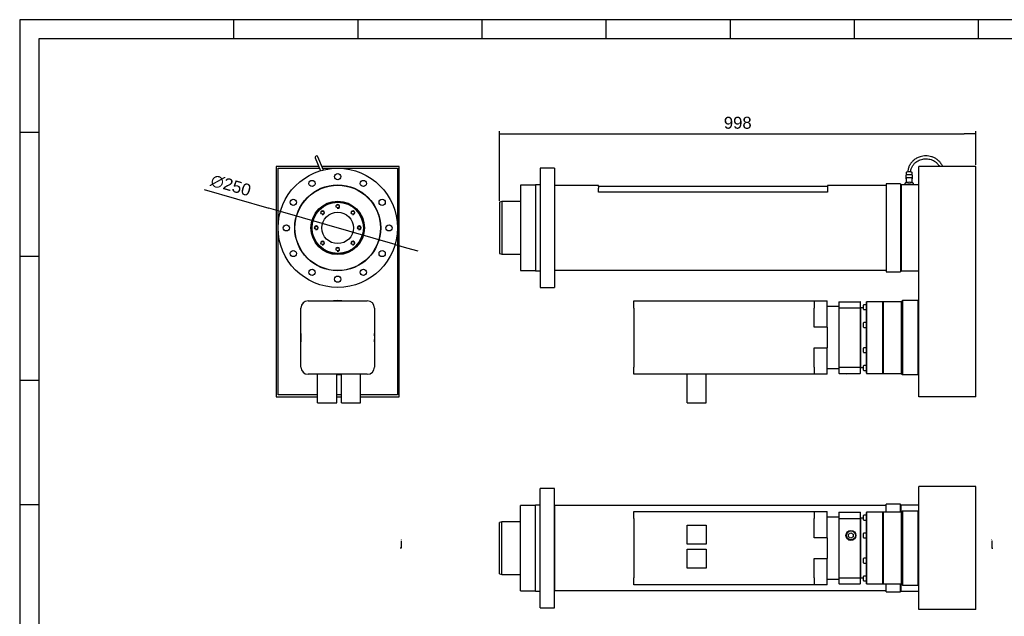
# Model space of a CAD drawing. Header units: millimetres. Extents: x -2517 to 847, y -12 to 2376.
# Tile 2 of 4: x -2517 to -455, y 1125 to 2376. Entities that reach past the tile are written whole.
import ezdxf
from ezdxf.enums import TextEntityAlignment as Align
from ezdxf.lldxf.tags import DXFTag

# ---------------------------------------------------------------- set-up
doc = ezdxf.new("R2010")
doc.units = ezdxf.units.MM
for name, color, linetype in [('1', 7, 'Continuous'), ('13', 7, 'Continuous'), ('14', 7, 'Continuous'), ('2', 7, 'Continuous'), ('3', 7, 'Continuous'), ('8', 7, 'Continuous'), ('Default', 7, 'Continuous'), ('GB', 7, 'Continuous'), ('LOAD_CELL_10T', 7, 'Continuous'), ('SM', 7, 'Continuous')]:
    doc.layers.add(name, color=color, linetype=linetype)
doc.styles.add('SEACAD_Arial', font='arial.ttf')
tags = doc.linetypes.add('CENTER2', pattern=[28.575, 19.05, -3.175, 3.175, -3.175]).pattern_tags.tags
tags[10:11] = [DXFTag(74, 4), DXFTag(75, 0), DXFTag(340, '0'), DXFTag(46, 0.0), DXFTag(50, 0.0), DXFTag(44, 0.0), DXFTag(45, 0.0)]
tags[8:9] = [DXFTag(74, 4), DXFTag(75, 0), DXFTag(340, '0'), DXFTag(46, 0.0), DXFTag(50, 0.0), DXFTag(44, 0.0), DXFTag(45, 0.0)]
tags[6:7] = [DXFTag(74, 4), DXFTag(75, 0), DXFTag(340, '0'), DXFTag(46, 0.0), DXFTag(50, 0.0), DXFTag(44, 0.0), DXFTag(45, 0.0)]
tags[4:5] = [DXFTag(74, 4), DXFTag(75, 0), DXFTag(340, '0'), DXFTag(46, 0.0), DXFTag(50, 0.0), DXFTag(44, 0.0), DXFTag(45, 0.0)]
doc.dimstyles.new('ISO', dxfattribs={"dimtxt": 10, "dimasz": 10, "dimexe": 5, "dimexo": 3, "dimgap": 2.5, "dimtad": 1, "dimdsep": 46, "dimtxsty": 'SEACAD_Arial', "dimblk1": '_SE_FILLED', "dimblk2": '_SE_FILLED', "dimsah": 1, "dimcen": 5, "dimadec": 0, "dimazin": 0, "dimtfac": 0.8, "dimtdec": 3, "dimtmove": 0, "dimatfit": 3, "dimfxl": 0, "dimarcsym": 0})

# ---------------------------------------------------------------- blocks, each defined once
blk = doc.blocks.new('SE1')
at = {"color": 7, "linetype": 'Continuous'}
for p, q in [((6, 593.88), (6, -0.12)), ((847, 593.88), (6, 593.88)), ((118, 593.88), (118, 583.88)), ((183, 593.88), (183, 583.88)), ((248, 593.88), (248, 583.88)), ((313, 593.88), (313, 583.88)), ((378, 593.88), (378, 583.88)), ((443, 593.88), (443, 583.88)), ((508, 593.88), (508, 583.88)), ((16, 583.88), (16, 9.88)), ((837, 583.88), (16, 583.88)), ((6, 534.88), (16, 534.88)), ((6, 469.88), (16, 469.88)), ((6, 404.88), (16, 404.88)), ((6, 339.88), (16, 339.88))]:
    blk.add_line(p, q, dxfattribs=at)
blk = doc.blocks.new('SE')
at = {"layer": 'Default'}
blk.add_blockref('SE1', (0, 0), dxfattribs=at)
blk = doc.blocks.new('SE2')
at = {"layer": '1', "color": 7, "linetype": 'Continuous'}
for p, q in [((2401.1, 462.2), (2401.1, 212.2)), ((2431.1, 462.2), (2401.1, 462.2)), ((2431.1, 462.2), (2431.1, 212.2)), ((2360.1, 426.7), (2360.1, 247.7)), ((2391.1, 426.7), (2360.1, 426.7)), ((2391.1, 427.2), (2391.1, 247.2)), ((2401.1, 427.2), (2391.1, 427.2)), ((2360.1, 247.7), (2391.1, 247.7)), ((2391.1, 247.2), (2401.1, 247.2)), ((2401.1, 212.2), (2431.1, 212.2))]:
    blk.add_line(p, q, dxfattribs=at)
at = {"layer": '14', "color": 7, "linetype": 'Continuous'}
for p, q in [((3194.1, -16.8), (3194.1, 466.2)), ((3314.1, 466.2), (3194.1, 466.2)), ((3314.1, -16.8), (3314.1, 466.2)), ((3314.1, -16.8), (3194.1, -16.8))]:
    blk.add_line(p, q, dxfattribs=at)
at = {"layer": '2', "color": 7, "linetype": 'Continuous'}
for p, q in [((2431.6, 426.2), (2431.1, 425.7)), ((2431.6, 248.2), (2431.6, 426.2)), ((2523.1, 426.2), (2431.6, 426.2)), ((2523.1, 424.2), (2523.1, 426.2)), ((2523.1, 412.2), (2523.1, 420.1)), ((3003.1, 426.2), (3003.1, 424.2)), ((3126.1, 426.2), (3003.1, 426.2)), ((3003.1, 420.1), (3003.1, 412.2)), ((3126.1, 429.2), (3126.1, 245.2)), ((3156.1, 429.2), (3126.1, 429.2)), ((3156.1, 429.2), (3156.1, 245.2)), ((3157.1, 427.2), (3156.1, 427.2)), ((3157.1, 427.2), (3157.1, 247.2)), ((3003.1, 412.2), (2523.1, 412.2)), ((2431.1, 248.7), (2431.6, 248.2)), ((2431.6, 248.2), (3126.1, 248.2)), ((3126.1, 245.2), (3156.1, 245.2)), ((3156.1, 247.2), (3157.1, 247.2))]:
    blk.add_line(p, q, dxfattribs=at)
at = {"layer": '3', "color": 7, "linetype": 'Continuous'}
for p, q in [((2321.1, 392.2), (2316.1, 390.9)), ((2321.1, 392.2), (2321.1, 282.2)), ((2360.1, 392.2), (2321.1, 392.2)), ((2316.1, 390.9), (2316.1, 283.5)), ((2316.1, 283.5), (2321.1, 282.2)), ((2321.1, 282.2), (2360.1, 282.2))]:
    blk.add_line(p, q, dxfattribs=at)
at = {"layer": '8', "color": 7, "linetype": 'Continuous'}
for p, q in [((3003.1, 424.2), (2523.1, 424.2)), ((2523.1, 424.2), (2523.1, 420.1)), ((3003.1, 424.2), (3003.1, 420.1))]:
    blk.add_line(p, q, dxfattribs=at)
at = {"layer": 'GB', "color": 7, "linetype": 'Continuous'}
for p, q in [((3027.1, 181.9), (3027.4, 182.2)), ((3027.1, 181.9), (3027.1, 169.4)), ((3027.1, 169.4), (3027.1, 45)), ((3027.4, 182.2), (3071.8, 182.2)), ((3027.4, 169.5), (3027.4, 182.2)), ((3027.4, 169.5), (3071.8, 169.5)), ((3027.4, 44.9), (3027.4, 169.5)), ((3072.1, 181.9), (3071.8, 182.2)), ((3071.8, 182.2), (3071.8, 169.5)), ((3071.8, 169.5), (3071.8, 44.9)), ((3072.1, 169.4), (3072.1, 181.9)), ((3072.4, 169.7), (3072.1, 169.4)), ((3072.1, 45), (3072.1, 169.4)), ((3072.4, 169.7), (3072.4, 44.7)), ((3078.6, 169.7), (3072.4, 169.7)), ((3078.6, 166.5), (3078.6, 175.3)), ((3084.6, 175.9), (3079.2, 175.9)), ((3079.2, 165.9), (3084.6, 165.9)), ((3084.9, 182.2), (3084.6, 181.9)), ((3084.6, 32.5), (3084.6, 181.9)), ((3084.9, 182.2), (3084.9, 32.2)), ((3119.3, 182.2), (3084.9, 182.2)), ((3119.3, 32.2), (3119.3, 182.2)), ((3119.6, 181.9), (3119.3, 182.2)), ((3119.9, 182.2), (3119.6, 181.9)), ((3119.6, 32.5), (3119.6, 181.9)), ((3119.9, 182.2), (3119.9, 32.2)), ((3157.6, 182.2), (3119.9, 182.2)), ((3160.1, 184.7), (3157.6, 182.2)), ((3157.6, 182.2), (3157.6, 32.2)), ((3160.1, 184.7), (3160.1, 29.7)), ((3193.1, 184.7), (3160.1, 184.7)), ((3193.1, 29.7), (3193.1, 184.7)), ((3194.1, 183.7), (3193.1, 184.7)), ((3078.6, 129.2), (3078.6, 138)), ((3084.6, 138.6), (3079.2, 138.6)), ((3079.2, 128.6), (3084.6, 128.6)), ((3078.6, 76.4), (3078.6, 85.2)), ((3084.6, 85.8), (3079.2, 85.8)), ((3079.2, 75.8), (3084.6, 75.8)), ((3027.1, 45), (3027.1, 32.5)), ((3027.4, 32.2), (3027.4, 44.9)), ((3027.4, 44.9), (3071.8, 44.9)), ((3071.8, 44.9), (3071.8, 32.2)), ((3072.1, 32.5), (3072.1, 45)), ((3072.1, 45), (3072.4, 44.7)), ((3072.4, 44.7), (3078.6, 44.7)), ((3078.6, 39.1), (3078.6, 47.9)), ((3084.6, 48.5), (3079.2, 48.5)), ((3027.1, 32.5), (3027.4, 32.2)), ((3027.4, 32.2), (3071.8, 32.2)), ((3041.6, 32.2), (3042.6, 31.2)), ((3061.6, 31.2), (3042.6, 31.2)), ((3061.6, 31.2), (3062.5, 32.2)), ((3072.1, 32.5), (3071.8, 32.2)), ((3079.2, 38.5), (3084.6, 38.5)), ((3084.6, 32.5), (3084.9, 32.2)), ((3084.9, 32.2), (3119.3, 32.2)), ((3119.3, 32.2), (3119.6, 32.5)), ((3119.6, 32.5), (3119.9, 32.2)), ((3119.9, 32.2), (3157.6, 32.2)), ((3157.6, 32.2), (3160.1, 29.7)), ((3160.1, 29.7), (3193.1, 29.7)), ((3193.1, 29.7), (3194.1, 30.7))]:
    blk.add_line(p, q, dxfattribs=at)
for centre, start, end in [((3079.2, 175.3), 90, 180), ((3079.2, 166.5), 180, 270), ((3079.2, 138), 90, 180), ((3079.2, 129.2), 180, 270), ((3079.2, 85.2), 90, 180), ((3079.2, 76.4), 180, 270), ((3079.2, 47.9), 90, 180), ((3079.2, 39.1), 180, 270)]:
    blk.add_arc(centre, 0.6, start, end, dxfattribs=at)
for points in [[(3027.1, 169.4), (3027.2, 169.4), (3027.4, 169.5)], [(3072.1, 169.4), (3071.9, 169.4), (3071.8, 169.5)], [(3027.1, 45), (3027.2, 45), (3027.4, 44.9)], [(3072.1, 45), (3071.9, 45), (3071.8, 44.9)]]:
    blk.add_open_spline(points, degree=2, dxfattribs=at)
at = {"layer": 'LOAD_CELL_10T', "color": 7, "linetype": 'Continuous'}
for p, q in [((3167.1, 446.8), (3167.1, 440.6)), ((3167.7, 453.1), (3167.7, 447.6)), ((3167.7, 440.6), (3167.7, 432)), ((3180.5, 447.6), (3180.5, 453.1)), ((3180.5, 432), (3180.5, 440.6)), ((3181.1, 440.6), (3181.1, 446.8)), ((3194.1, 427.2), (3156.1, 427.2)), ((3165.1, 430.4), (3165.1, 427.2)), ((3183.1, 427.2), (3183.1, 430.4)), ((3156.1, 247.2), (3194.1, 247.2))]:
    blk.add_line(p, q, dxfattribs=at)
for centre, major_axis, start_param, end_param in [((3174.1, 453.1), (-6.4, 0), 3.141593, 6.283185), ((3174.1, 446.8), (-7, 0), 3.141593, 6.283185), ((3174.1, 440.6), (-7, 0), 2.724537, 6.283185), ((3174.1, 440.6), (-7, 0), 0, 0.417055), ((3174.1, 440.6), (-6.4, 0), 3.141593, 6.283185), ((3174.1, 430.4), (9, 0), 0, 3.141593), ((3174.1, 426.5), (9.25, 0), 0.275763, 2.86583)]:
    blk.add_ellipse(centre, major_axis=major_axis, ratio=0.258819, start_param=start_param, end_param=end_param, dxfattribs=at)
for points, knots in [([(3244.2, 466.2), (3244, 466.6), (3243.4, 468), (3242.3, 470), (3240.9, 472), (3239.6, 473.9), (3237.9, 475.8), (3235.5, 478.2), (3231.9, 481.1), (3227.1, 484.1), (3221.2, 486.4), (3215.2, 487.8), (3209.1, 488.2), (3203, 487.8), (3197.7, 486.6), (3193.2, 484.9), (3189.6, 483.1), (3186.8, 481.4), (3184.8, 479.9), (3183.5, 478.9), (3182.3, 477.8), (3181, 476.6), (3179.5, 475), (3177.8, 472.9), (3176, 470.3), (3174.4, 467.3), (3173, 464.1), (3172, 460.8), (3171.4, 457.5), (3171.2, 455.5), (3171.1, 454.6)], [0.1072955, 0.1072955, 0.1072955, 0.1072955, 0.1197508, 0.1477558, 0.1698095, 0.1859168, 0.2095415, 0.2391051, 0.2753364, 0.3328272, 0.3873536, 0.4394796, 0.4913511, 0.5432286, 0.5960792, 0.6321291, 0.6686762, 0.701551, 0.7185893, 0.7336067, 0.7466019, 0.7603639, 0.7814017, 0.8047015, 0.8332487, 0.8670475, 0.8958514, 0.9276127, 0.9623299, 0.987249, 0.987249, 0.987249, 0.987249]), ([(3177.2, 454.5), (3177.2, 455.5), (3177.4, 457.5), (3178.2, 460.6), (3179.4, 463.8), (3180.7, 466.5), (3182.2, 468.8), (3183.8, 470.7), (3185.6, 472.8), (3188.5, 475.4), (3192.5, 478), (3197.4, 480.2), (3202.4, 481.6), (3207.5, 482.2), (3212.7, 482), (3217.8, 481.1), (3222.7, 479.4), (3226.4, 477.5), (3229, 475.8), (3230.5, 474.6), (3232.1, 473.2), (3233.9, 471.4), (3235.8, 469), (3237, 467.2), (3237.5, 466.2)], [0.015029, 0.015029, 0.015029, 0.015029, 0.0460507, 0.0860719, 0.1200626, 0.1597147, 0.1857675, 0.2094295, 0.2391237, 0.2754011, 0.3327578, 0.3872507, 0.4394133, 0.4913516, 0.5432932, 0.596185, 0.6504708, 0.7027272, 0.7254185, 0.7457273, 0.7645106, 0.7910655, 0.8279125, 0.8627637, 0.8627637, 0.8627637, 0.8627637])]:
    blk.add_open_spline(points, degree=3, knots=knots, dxfattribs=at)
at = {"layer": 'SM', "color": 7, "linetype": 'Continuous'}
for p, q in [((2597.1, 169.2), (2597.1, 184.2)), ((2597.1, 184.2), (2975.1, 184.2)), ((2597.1, 169.2), (2597.1, 45.2)), ((2975.1, 184.2), (3002.1, 184.2)), ((2975.1, 184.2), (2975.1, 169.2)), ((2975.1, 128.9), (2975.1, 169.2)), ((3002.1, 128.9), (3002.1, 184.2)), ((3027.1, 172.2), (3002.1, 172.2)), ((3002.1, 128.9), (2975.1, 128.9)), ((3002.1, 128.9), (3002.1, 85.5)), ((2975.1, 85.5), (3002.1, 85.5)), ((2975.1, 45.2), (2975.1, 85.5)), ((3002.1, 30.2), (3002.1, 85.5)), ((2597.1, 30.2), (2597.1, 45.2)), ((2975.1, 45.2), (2975.1, 30.2)), ((3002.1, 42.2), (3027.1, 42.2)), ((2975.1, 30.2), (2597.1, 30.2)), ((2709.1, -29.8), (2709.1, 30.2)), ((2749.1, -29.8), (2749.1, 30.2)), ((3002.1, 30.2), (2975.1, 30.2)), ((2709.1, -29.8), (2749.1, -29.8))]:
    blk.add_line(p, q, dxfattribs=at)
blk = doc.blocks.new('SE3')
at = {"layer": '1', "color": 7, "linetype": 'Continuous'}
for p, q in [((2401.1, -459.1), (2401.1, -209.1)), ((2431.1, -209.1), (2401.1, -209.1)), ((2431.1, -459.1), (2431.1, -209.1)), ((2360.1, -423.6), (2360.1, -244.6)), ((2391.1, -244.6), (2360.1, -244.6)), ((2391.1, -424.1), (2391.1, -244.1)), ((2401.1, -244.1), (2391.1, -244.1)), ((2360.1, -423.6), (2391.1, -423.6)), ((2391.1, -424.1), (2401.1, -424.1)), ((2401.1, -459.1), (2431.1, -459.1))]:
    blk.add_line(p, q, dxfattribs=at)
at = {"layer": '14', "color": 7, "linetype": 'Continuous'}
for p, q in [((3194.1, -463.1), (3194.1, -205.1)), ((3314.1, -205.1), (3194.1, -205.1)), ((3314.1, -463.1), (3314.1, -205.1)), ((3314.1, -463.1), (3194.1, -463.1))]:
    blk.add_line(p, q, dxfattribs=at)
at = {"layer": '2', "color": 7, "linetype": 'Continuous'}
for p, q in [((2431.6, -245.1), (2431.1, -245.6)), ((2431.6, -423.1), (2431.6, -245.1)), ((3126.1, -245.1), (2431.6, -245.1)), ((3126.1, -259.1), (3126.1, -242.1)), ((3156.1, -242.1), (3126.1, -242.1)), ((3156.1, -259.1), (3156.1, -242.1)), ((3157.1, -244.1), (3156.1, -244.1)), ((3157.1, -259.1), (3157.1, -244.1)), ((3126.1, -426.1), (3126.1, -409.1)), ((3156.1, -426.1), (3156.1, -409.1)), ((3157.1, -424.1), (3157.1, -409.1)), ((2431.1, -422.6), (2431.6, -423.1)), ((2431.6, -423.1), (3126.1, -423.1)), ((3126.1, -426.1), (3156.1, -426.1)), ((3156.1, -424.1), (3157.1, -424.1))]:
    blk.add_line(p, q, dxfattribs=at)
at = {"layer": '3', "color": 7, "linetype": 'Continuous'}
for p, q in [((2321.1, -279.1), (2316.1, -280.4)), ((2316.1, -387.7), (2316.1, -280.4)), ((2321.1, -389.1), (2321.1, -279.1)), ((2360.1, -279.1), (2321.1, -279.1)), ((2316.1, -387.7), (2321.1, -389.1)), ((2321.1, -389.1), (2360.1, -389.1))]:
    blk.add_line(p, q, dxfattribs=at)
at = {"layer": 'GB', "color": 7, "linetype": 'Continuous'}
for p, q in [((3027.1, -259.4), (3027.4, -259.1)), ((3027.1, -259.4), (3027.1, -271.9)), ((3027.4, -271.8), (3027.4, -259.1)), ((3027.4, -259.1), (3071.8, -259.1)), ((3072.1, -259.4), (3071.8, -259.1)), ((3071.8, -259.1), (3071.8, -271.8)), ((3072.1, -271.9), (3072.1, -259.4)), ((3078.6, -274.7), (3078.6, -265.9)), ((3084.6, -265.3), (3079.2, -265.3)), ((3084.9, -259.1), (3084.6, -259.4)), ((3084.6, -408.8), (3084.6, -259.4)), ((3084.9, -259.1), (3084.9, -409.1)), ((3119.3, -259.1), (3084.9, -259.1)), ((3119.3, -409.1), (3119.3, -259.1)), ((3119.6, -259.4), (3119.3, -259.1)), ((3119.9, -259.1), (3119.6, -259.4)), ((3119.6, -408.8), (3119.6, -259.4)), ((3119.9, -259.1), (3119.9, -409.1)), ((3157.6, -259.1), (3119.9, -259.1)), ((3160.1, -256.6), (3157.6, -259.1)), ((3157.6, -259.1), (3157.6, -409.1)), ((3160.1, -256.6), (3160.1, -411.6)), ((3193.1, -256.6), (3160.1, -256.6)), ((3193.1, -411.6), (3193.1, -256.6)), ((3194.1, -257.6), (3193.1, -256.6)), ((3027.1, -271.9), (3027.1, -396.2)), ((3027.4, -396.4), (3027.4, -271.8)), ((3027.4, -271.8), (3071.8, -271.8)), ((3071.8, -271.8), (3071.8, -396.4)), ((3072.4, -271.6), (3072.1, -271.9)), ((3072.1, -396.2), (3072.1, -271.9)), ((3072.4, -271.6), (3072.4, -396.6)), ((3078.6, -271.6), (3072.4, -271.6)), ((3079.2, -275.3), (3084.6, -275.3)), ((3047.1, -304.7), (3052.1, -301.8)), ((3047.1, -310.4), (3047.1, -304.7)), ((3052.1, -301.8), (3057.1, -304.7)), ((3057.1, -304.7), (3057.1, -310.4)), ((3078.6, -312), (3078.6, -303.2)), ((3084.6, -302.6), (3079.2, -302.6)), ((3052.1, -313.3), (3047.1, -310.4)), ((3057.1, -310.4), (3052.1, -313.3)), ((3079.2, -312.6), (3084.6, -312.6)), ((3078.6, -364.9), (3078.6, -356.1)), ((3084.6, -355.5), (3079.2, -355.5)), ((3079.2, -365.5), (3084.6, -365.5)), ((3027.1, -396.2), (3027.1, -408.8)), ((3027.4, -409.1), (3027.1, -408.8)), ((3027.4, -409.1), (3027.4, -396.4)), ((3027.4, -396.4), (3071.8, -396.4)), ((3027.4, -409.1), (3071.8, -409.1)), ((3071.8, -396.4), (3071.8, -409.1)), ((3072.1, -408.8), (3071.8, -409.1)), ((3072.1, -408.8), (3072.1, -396.2)), ((3072.1, -396.3), (3072.4, -396.6)), ((3072.4, -396.6), (3078.6, -396.6)), ((3078.6, -402.2), (3078.6, -393.4)), ((3084.6, -392.8), (3079.2, -392.8)), ((3079.2, -402.8), (3084.6, -402.8)), ((3084.6, -408.8), (3084.9, -409.1)), ((3084.9, -409.1), (3119.3, -409.1)), ((3119.3, -409.1), (3119.6, -408.8)), ((3119.6, -408.8), (3119.9, -409.1)), ((3119.9, -409.1), (3157.6, -409.1)), ((3157.6, -409.1), (3160.1, -411.6)), ((3160.1, -411.6), (3193.1, -411.6)), ((3193.1, -411.6), (3194.1, -410.6))]:
    blk.add_line(p, q, dxfattribs=at)
for radius in [10.4, 9.48]:
    blk.add_circle((3052.1, -307.6), radius, dxfattribs=at)
for centre, start, end in [((3079.2, -265.9), 90, 180), ((3079.2, -274.7), 180, 270), ((3079.2, -303.2), 90, 180), ((3079.2, -312), 180, 270), ((3079.2, -356.1), 90, 180), ((3079.2, -364.9), 180, 270), ((3079.2, -393.4), 90, 180), ((3079.2, -402.2), 180, 270)]:
    blk.add_arc(centre, 0.6, start, end, dxfattribs=at)
for points in [[(3027.1, -271.9), (3027.2, -271.8), (3027.4, -271.8)], [(3072.1, -271.9), (3071.9, -271.8), (3071.8, -271.8)], [(3027.1, -396.2), (3027.2, -396.3), (3027.4, -396.4)], [(3072.1, -396.2), (3071.9, -396.3), (3071.8, -396.4)]]:
    blk.add_open_spline(points, degree=2, dxfattribs=at)
at = {"layer": 'LOAD_CELL_10T', "color": 7, "linetype": 'Continuous'}
for p, q in [((3194.1, -244.1), (3156.1, -244.1)), ((3156.1, -424.1), (3194.1, -424.1))]:
    blk.add_line(p, q, dxfattribs=at)
at = {"layer": 'SM', "color": 7, "linetype": 'Continuous'}
for p, q in [((2597.1, -272.1), (2597.1, -257.1)), ((2597.1, -257.1), (2975.1, -257.1)), ((2975.1, -257.1), (3002.1, -257.1)), ((2975.1, -257.1), (2975.1, -272.1)), ((3002.1, -312.3), (3002.1, -257.1)), ((2597.1, -272.1), (2597.1, -396.1)), ((2709.1, -326.1), (2709.1, -286.1)), ((2709.1, -286.1), (2749.1, -286.1)), ((2749.1, -286.1), (2749.1, -326.1)), ((2975.1, -312.3), (2975.1, -272.1)), ((3027.1, -269.1), (3002.1, -269.1)), ((2749.1, -326.1), (2709.1, -326.1)), ((3002.1, -312.3), (2975.1, -312.3)), ((3002.1, -312.3), (3002.1, -355.8)), ((2709.1, -376.1), (2709.1, -336.1)), ((2709.1, -336.1), (2749.1, -336.1)), ((2749.1, -336.1), (2749.1, -376.1)), ((2975.1, -355.8), (3002.1, -355.8)), ((2975.1, -396.1), (2975.1, -355.8)), ((3002.1, -411.1), (3002.1, -355.8)), ((2749.1, -376.1), (2709.1, -376.1)), ((2597.1, -411.1), (2597.1, -396.1)), ((2975.1, -411.1), (2597.1, -411.1)), ((2975.1, -396.1), (2975.1, -411.1)), ((3002.1, -411.1), (2975.1, -411.1)), ((3002.1, -399.1), (3027.1, -399.1))]:
    blk.add_line(p, q, dxfattribs=at)
blk = doc.blocks.new('SE5')
at = {"color": 7, "linetype": 'Continuous', "style": 'SEACAD_Arial'}
blk.add_text('A', height=2.75, dxfattribs=at).set_placement((2108.8, -314.9), align=Align.TOP_LEFT)
blk = doc.blocks.new('SE6')
at = {"color": 7, "linetype": 'Continuous', "style": 'SEACAD_Arial'}
blk.add_text('A', height=2.75, dxfattribs=at).set_placement((3345.7, -314.9), align=Align.TOP_LEFT)
blk = doc.blocks.new('SEANNOT_GROUP21')
at = {"linetype": 'Continuous'}
blk.add_hatch(color=7, dxfattribs=at).paths.add_polyline_path([(2109.3, -329.1), (2110.1, -334.1), (2110.9, -329.1)])
at = {"color": 7, "linetype": 'Continuous'}
blk.add_lwpolyline([(2110.1, -319.1), (2110.1, -334.1)], dxfattribs=at)
blk = doc.blocks.new('SEANNOT_GROUP22')
at = {"linetype": 'Continuous'}
blk.add_hatch(color=7, dxfattribs=at).paths.add_polyline_path([(3346.2, -329.1), (3347, -334.1), (3347.8, -329.1)])
at = {"color": 7, "linetype": 'Continuous'}
blk.add_lwpolyline([(3347, -319.1), (3347, -334.1)], dxfattribs=at)
blk = doc.blocks.new('SE4')
at = {"layer": 'Default', "color": 7, "linetype": 'CENTER2'}
for p, q in [((2110.1, -334.1), (2107.6, -334.1)), ((3347, -334.1), (3349.5, -334.1))]:
    blk.add_line(p, q, dxfattribs=at)
at = {"layer": 'Default', "color": 7, "linetype": 'CENTER2', "const_width": 0.00015}
blk.add_lwpolyline([(2110.1, -334.1), (3347, -334.1)], dxfattribs=at)
at = {"layer": 'Default'}
for name in ['SE5', 'SEANNOT_GROUP21', 'SE6', 'SEANNOT_GROUP22']:
    blk.add_blockref(name, (0, 0), dxfattribs=at)
blk = doc.blocks.new('SE8')
at = {"layer": '1', "color": 7, "linetype": 'Continuous'}
for centre, radius in [((1977.1, 337.2), 125), ((1923.3, 430.3), 6.5), ((1977.1, 444.7), 6.5), ((2030.8, 430.3), 6.5), ((1977.1, 337.2), 90), ((1977.1, 337.2), 89.5), ((1884, 390.9), 6.5), ((1977.1, 337.2), 56), ((2070.2, 390.9), 6.5), ((1869.6, 337.2), 6.5), ((2084.6, 337.2), 6.5), ((1884, 283.4), 6.5), ((2070.2, 283.4), 6.5), ((1923.3, 244.1), 6.5), ((2030.8, 244.1), 6.5), ((1977.1, 229.7), 6.5)]:
    blk.add_circle(centre, radius, dxfattribs=at)
at = {"layer": '13', "color": 7, "linetype": 'Continuous'}
for p, q in [((1852.1, 462.2), (1939, 462.2)), ((1852.1, -12.8), (1852.1, 462.2)), ((1945.5, 462.2), (2102.1, 462.2)), ((2102.1, 462.2), (2102.1, -12.8)), ((1935.1, -12.8), (1852.1, -12.8)), ((1985.1, -12.8), (1975.1, -12.8)), ((2102.1, -12.8), (2025.1, -12.8))]:
    blk.add_line(p, q, dxfattribs=at)
at = {"layer": '14', "color": 7, "linetype": 'Continuous'}
for p, q in [((1848.1, 466.2), (1848.1, -16.8)), ((1937.4, 466.2), (1848.1, 466.2)), ((1852.1, -12.8), (1852.1, 462.2)), ((1852.1, 462.2), (1939, 462.2)), ((2106.1, 466.2), (1943.8, 466.2)), ((1945.5, 462.2), (2102.1, 462.2)), ((2102.1, 462.2), (2102.1, -12.8)), ((2106.1, -16.8), (2106.1, 466.2)), ((1848.1, -16.8), (1935.1, -16.8)), ((1935.1, -12.8), (1852.1, -12.8)), ((1985.1, -12.8), (1975.1, -12.8)), ((1975.1, -16.8), (1985.1, -16.8)), ((2102.1, -12.8), (2025.1, -12.8)), ((2025.1, -16.8), (2106.1, -16.8))]:
    blk.add_line(p, q, dxfattribs=at)
at = {"layer": '3', "color": 7, "linetype": 'Continuous'}
for centre, radius in [((1977.1, 337.2), 55), ((1977.1, 337.2), 53.7), ((1945.3, 369), 3.32), ((1977.1, 382.2), 3.32), ((2008.9, 369), 3.32), ((1977.1, 337.2), 33), ((1932.1, 337.2), 3.32), ((2022.1, 337.2), 3.32), ((1945.3, 305.4), 3.32), ((1977.1, 292.2), 3.32), ((2008.9, 305.4), 3.32)]:
    blk.add_circle(centre, radius, dxfattribs=at)
for centre in [(1945.3, 369), (1977.1, 382.2), (2008.9, 369), (1932.1, 337.2), (2022.1, 337.2), (1945.3, 305.4), (2008.9, 305.4), (1977.1, 292.2)]:
    blk.add_arc(centre, 4, 255, 195, dxfattribs=at)
at = {"layer": 'GB', "color": 7, "linetype": 'Continuous'}
for start, end in [(83.4881, 96.5119), (173.4881, 186.5119), (0, 6.5119), (353.4881, 0), (268.5212, 275.925)]:
    blk.add_arc((1977.1, 107.2), 77.5, start, end, dxfattribs=at)
at = {"layer": 'LOAD_CELL_10T', "color": 7, "linetype": 'Continuous'}
for p, q in [((1930, 484), (1941.3, 456.9)), ((1947, 458.4), (1935.5, 486.2))]:
    blk.add_line(p, q, dxfattribs=at)
blk.add_arc((1932.8, 485.1), 2.97, 21.5473, 202.9236, dxfattribs=at)
at = {"layer": 'SM', "color": 7, "linetype": 'Continuous'}
for p, q in [((1900.1, 45.2), (1900.1, 169.2)), ((1915.1, 184.2), (2039.1, 184.2)), ((2054.1, 169.2), (2054.1, 45.2)), ((2039.1, 30.2), (1915.1, 30.2)), ((1935.1, -29.8), (1935.1, 30.2)), ((1975.1, -29.8), (1975.1, 30.2)), ((1985.1, -29.8), (1985.1, 30.2)), ((2025.1, -29.8), (2025.1, 30.2)), ((1935.1, -29.8), (1975.1, -29.8)), ((1985.1, -29.8), (2025.1, -29.8))]:
    blk.add_line(p, q, dxfattribs=at)
for centre, start, end in [((1915.1, 169.2), 90, 180), ((2039.1, 169.2), 0, 90), ((1915.1, 45.2), 180, 270), ((2039.1, 45.2), 270, 360)]:
    blk.add_arc(centre, 15, start, end, dxfattribs=at)
blk = doc.blocks.new('_SE_FILLED')
at = {"color": 0}
blk.add_line((0, 0), (-1, 0), dxfattribs=at)
blk.add_solid([(0, 0), (-1, -0.1665), (-1, 0.1665), (0, 0)], dxfattribs=at)
blk = doc.blocks.new('DMBLK26')
at = {"layer": 'Default', "color": 0, "linetype": 'Continuous', "lineweight": -2}
for p, q in [((-2130.5, 2020), (-1995, 1980.9)), ((-1730.7, 1904.8), (-1971, 1974)), ((-1706.7, 1897.9), (-1682.7, 1891))]:
    blk.add_line(p, q, dxfattribs=at)
at = {"layer": 'Defpoints', "color": 0, "linetype": 'Continuous'}
for p in [(-1971, 1974), (-1730.7, 1904.8)]:
    blk.add_point(p, dxfattribs=at)
at = {"layer": 'Default', "color": 0, "linetype": 'Continuous', "lineweight": -2, "xscale": 25, "yscale": 25, "zscale": 25}
for p, rotation in [((-1971, 1974), 343.9367524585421), ((-1730.7, 1904.8), 163.936752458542)]:
    blk.add_blockref('_SE_FILLED', p, dxfattribs=dict(at, rotation=rotation))
at = {"layer": 'Default', "color": 0, "linetype": 'Continuous', "insert": (-2074.8, 2028.3), "char_height": 25, "attachment_point": 5, "rotation": 343.9368, "style": 'SEACAD_Arial'}
blk.add_mtext('\\A1;∅250', dxfattribs=at)
blk = doc.blocks.new('DMBLK32')
at = {"layer": 'Default', "color": 0, "linetype": 'Continuous', "lineweight": -2}
for p, q in [((-1511.9, 1996.1), (-1511.9, 2141.9)), ((-1486.9, 2136.9), (-538.9, 2136.9)), ((-513.9, 2071.4), (-513.9, 2141.9))]:
    blk.add_line(p, q, dxfattribs=at)
at = {"layer": 'Defpoints', "color": 0, "linetype": 'Continuous'}
for p in [(-513.9, 2136.9), (-513.9, 2068.4), (-1511.9, 1993.1)]:
    blk.add_point(p, dxfattribs=at)
at = {"layer": 'Default', "color": 0, "linetype": 'Continuous', "lineweight": -2, "xscale": 25, "yscale": 25, "zscale": 25, "rotation": 180}
blk.add_blockref('_SE_FILLED', (-1511.9, 2136.9), dxfattribs=at)
at = {"layer": 'Default', "color": 0, "linetype": 'Continuous', "lineweight": -2, "xscale": 25, "yscale": 25, "zscale": 25}
blk.add_blockref('_SE_FILLED', (-513.9, 2136.9), dxfattribs=at)
at = {"layer": 'Default', "color": 0, "linetype": 'Continuous', "insert": (-1012.9, 2159.6), "char_height": 25, "attachment_point": 5, "style": 'SEACAD_Arial'}
blk.add_mtext('\\A1;998', dxfattribs=at)

msp = doc.modelspace()

# ---------------------------------------------------------------- block references
at = {"xscale": 4, "yscale": 4, "zscale": 4}
msp.add_blockref('SE', (-2541.006, 0.346), dxfattribs=at)
at = {"layer": 'Default'}
for name in ['SE8', 'SE2', 'SE3', 'SE4']:
    msp.add_blockref(name, (-3827.947, 1602.228), dxfattribs=at)

# ---------------------------------------------------------------- dimensions: what is measured, and where the dimension line sits
at = {"layer": 'Default', "color": 7, "linetype": 'Continuous'}
dim = msp.add_linear_dim(base=(-513.873, 2136.858), p1=(-1511.873, 1993.088), p2=(-513.873, 2068.428), text='\\A1;<>', dimstyle='ISO', override={"dimtxt": 25, "dimasz": 25, "dimgap": 10}, dxfattribs=at)
dim.commit()
dim.dimension.update_dxf_attribs({"geometry": 'DMBLK32', "text_midpoint": (-1012.873, 2136.858), "dimtype": 160})
dim = msp.add_diameter_dim_2p(p1=(-1730.737, 1904.84), p2=(-1970.977, 1974.015), text='\\A1;<>', dimstyle='ISO', override={"dimtxt": 25, "dimasz": 25, "dimgap": 10}, dxfattribs=at)
dim.commit()
dim.dimension.update_dxf_attribs({"geometry": 'DMBLK26', "text_midpoint": (-2081.331, 2005.79), "dimtype": 163})

doc.saveas('drawing.dxf')
